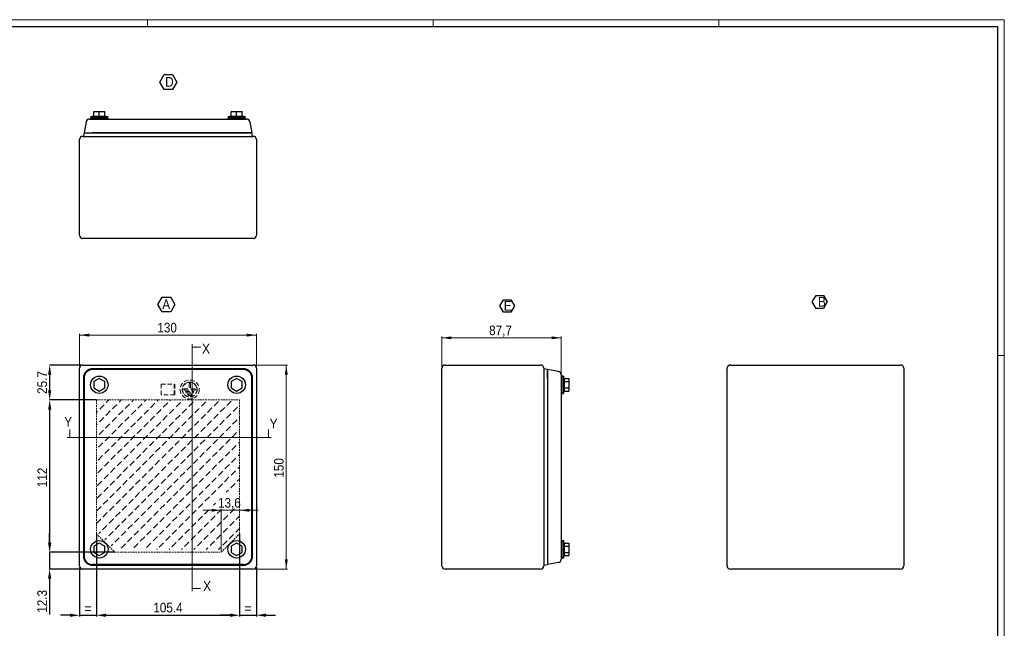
# Model space of a CAD drawing. Header units: millimetres. Extents: x 0 to 1189, y 0 to 841.
# Tile 3 of 3: x 465 to 1189, y 393 to 841. Entities that reach past the tile are written whole.
import ezdxf

# ---------------------------------------------------------------- set-up
doc = ezdxf.new("R2010")
doc.units = ezdxf.units.MM
doc.header["$PDSIZE"] = -1
doc.linetypes.add('HIDDEN', pattern=[1.905, 1.27, -0.635])
doc.layers.add('SLD-0', color=179, linetype='Continuous')
doc.layers.add('SLD-0_0', color=7, linetype='Continuous')
doc.styles.add('SLDTEXTSTYLE0', font='Gothic.ttf', dxfattribs={"width": 0.913})
doc.styles.add('SLDTEXTSTYLE4', font='Gothic.ttf', dxfattribs={"width": 0.912985})
doc.styles.get("Standard").update_dxf_attribs({"font": 'Gothic.ttf'})
doc.dimstyles.new('ISO-25', dxfattribs={"dimtxt": 2.5, "dimasz": 2.5, "dimexe": 1.25, "dimexo": 0.625, "dimtad": 1, "dimtxsty": 'STANDARD', "dimcen": 2.5, "dimadec": 0, "dimazin": 0, "dimtfac": 1, "dimtmove": 0, "dimatfit": 3, "dimfxl": 1, "dimarcsym": 0})
doc.dimstyles.new('SLDDIMSTYLE0', dxfattribs={"dimtxt": 7.055556, "dimasz": 7.055556, "dimexe": 0, "dimexo": 0.0625, "dimgap": 1.763889, "dimtad": 1, "dimdec": 1, "dimrnd": 1e-09, "dimzin": 12, "dimdsep": 46, "dimtxsty": 'SLDTEXTSTYLE0', "dimsah": 1, "dimcen": 0.09, "dimadec": 0, "dimazin": 3, "dimtfac": 1, "dimtdec": 1, "dimtmove": 0, "dimatfit": 0, "dimfxl": 1, "dimfrac": 2, "dimtolj": 1, "dimtzin": 12, "dimarcsym": 0})
doc.dimstyles.new('SLDDIMSTYLE1', dxfattribs={"dimtxt": 7.055556, "dimasz": 7.055556, "dimexe": 0, "dimexo": 0.0625, "dimgap": 1.763889, "dimtad": 1, "dimrnd": 1e-09, "dimzin": 12, "dimdsep": 46, "dimtxsty": 'SLDTEXTSTYLE0', "dimsah": 1, "dimcen": 0.09, "dimadec": 0, "dimazin": 3, "dimtfac": 1, "dimtofl": 0, "dimtmove": 0, "dimatfit": 3, "dimfxl": 1, "dimfrac": 2, "dimtolj": 1, "dimtzin": 12, "dimarcsym": 0})
doc.dimstyles.new('SLDDIMSTYLE2', dxfattribs={"dimtxt": 7.055556, "dimasz": 7.055556, "dimexe": 0, "dimexo": 0.0625, "dimgap": 1.763889, "dimtad": 1, "dimdec": 1, "dimrnd": 1e-09, "dimzin": 12, "dimdsep": 46, "dimtxsty": 'SLDTEXTSTYLE0', "dimsah": 1, "dimcen": 0.09, "dimadec": 0, "dimazin": 3, "dimtfac": 1, "dimtdec": 1, "dimtofl": 0, "dimtmove": 0, "dimatfit": 3, "dimfxl": 1, "dimfrac": 2, "dimtolj": 1, "dimtzin": 12, "dimarcsym": 0})

# ---------------------------------------------------------------- blocks, each defined once
blk = doc.blocks.new('SW_HATCH_0')
at = {"color": 0, "linetype": 'Continuous', "lineweight": 18}
for p, q in [((0, 0), (0.21, 0.21)), ((7.32, -1.75), (9.29, 0.21)), ((16.67, -1.48), (18.36, 0.21)), ((26.01, -1.2), (27.43, 0.21)), ((35.36, -0.92), (36.5, 0.21)), ((44.71, -0.65), (45.57, 0.21)), ((54.05, -0.37), (54.64, 0.21)), ((63.4, -0.1), (63.71, 0.21)), ((72.75, 0.18), (72.79, 0.21)), ((2.51, -6.56), (5.72, -3.35)), ((11.86, -6.29), (15.06, -3.08)), ((21.2, -6.01), (24.41, -2.8)), ((30.55, -5.74), (33.76, -2.53)), ((35.09, -10.27), (38.29, -7.06)), ((39.9, -5.46), (43.1, -2.25)), ((44.43, -10), (47.64, -6.79)), ((49.24, -5.19), (52.45, -1.98)), ((53.78, -9.72), (56.99, -6.51)), ((58.59, -4.91), (61.8, -1.7)), ((63.13, -9.45), (66.33, -6.24)), ((67.94, -4.64), (71.14, -1.43)), ((72.47, -9.17), (75.68, -5.96)), ((77.28, -4.36), (80.49, -1.15)), ((81.82, -8.9), (85.03, -5.69)), ((86.63, -4.08), (89.84, -0.88)), ((91.17, -8.62), (94.37, -5.41)), ((95.98, -3.81), (99.18, -0.6)), ((100.51, -8.35), (103.72, -5.14)), ((105.32, -3.53), (105.36, -3.5)), ((0, -9.07), (0.91, -8.16)), ((2.24, -15.91), (5.44, -12.7)), ((7.05, -11.1), (10.25, -7.89)), ((11.58, -15.63), (14.79, -12.43)), ((16.39, -10.82), (19.6, -7.61)), ((20.93, -15.36), (24.14, -12.15)), ((25.74, -10.55), (28.95, -7.34)), ((30.27, -15.08), (33.48, -11.88)), ((39.62, -14.81), (42.83, -11.6)), ((48.97, -14.53), (52.18, -11.32)), ((58.31, -14.26), (61.52, -11.05)), ((67.66, -13.98), (70.87, -10.77)), ((77.01, -13.71), (80.21, -10.5)), ((86.35, -13.43), (89.56, -10.22)), ((95.7, -13.16), (98.91, -9.95)), ((105.05, -12.88), (105.36, -12.57)), ((0, -18.14), (0.63, -17.51)), ((6.77, -20.44), (9.98, -17.24)), ((16.12, -20.17), (19.32, -16.96)), ((20.65, -24.7), (23.86, -21.5)), ((25.46, -19.89), (28.67, -16.69)), ((30, -24.43), (33.21, -21.22)), ((34.81, -19.62), (38.02, -16.41)), ((39.35, -24.15), (42.55, -20.95)), ((44.16, -19.34), (47.36, -16.14)), ((48.69, -23.88), (51.9, -20.67)), ((53.5, -19.07), (56.71, -15.86)), ((58.04, -23.6), (61.25, -20.4)), ((62.85, -18.79), (66.06, -15.59)), ((67.39, -23.33), (70.59, -20.12)), ((72.2, -18.52), (75.4, -15.31)), ((76.73, -23.05), (79.94, -19.85)), ((81.54, -18.24), (84.75, -15.04)), ((86.08, -22.78), (89.29, -19.57)), ((90.89, -17.97), (94.1, -14.76)), ((95.43, -22.5), (98.63, -19.3)), ((100.24, -17.69), (103.44, -14.48)), ((104.77, -22.23), (105.36, -21.64)), ((0, -27.21), (0.36, -26.86)), ((1.96, -25.25), (5.17, -22.05)), ((6.5, -29.79), (9.7, -26.58)), ((11.31, -24.98), (14.51, -21.77)), ((15.84, -29.51), (19.05, -26.31)), ((25.19, -29.24), (28.4, -26.03)), ((34.54, -28.96), (37.74, -25.76)), ((43.88, -28.69), (47.09, -25.48)), ((53.23, -28.41), (56.44, -25.21)), ((62.58, -28.14), (65.78, -24.93)), ((71.92, -27.86), (75.13, -24.66)), ((81.27, -27.59), (84.48, -24.38)), ((85.8, -32.12), (89.01, -28.92)), ((90.61, -27.31), (93.82, -24.11)), ((95.15, -31.85), (98.36, -28.64)), ((99.96, -27.04), (103.17, -23.83)), ((1.68, -34.6), (4.89, -31.39)), ((6.22, -39.14), (9.43, -35.93)), ((11.03, -34.33), (14.24, -31.12)), ((15.57, -38.86), (18.77, -35.65)), ((20.38, -34.05), (23.59, -30.84)), ((24.91, -38.59), (28.12, -35.38)), ((29.72, -33.78), (32.93, -30.57)), ((34.26, -38.31), (37.47, -35.1)), ((39.07, -33.5), (42.28, -30.29)), ((43.61, -38.04), (46.81, -34.83)), ((48.42, -33.23), (51.62, -30.02)), ((52.95, -37.76), (56.16, -34.55)), ((57.76, -32.95), (60.97, -29.74)), ((62.3, -37.49), (65.51, -34.28)), ((67.11, -32.67), (70.32, -29.47)), ((71.65, -37.21), (74.85, -34)), ((76.46, -32.4), (79.66, -29.19)), ((80.99, -36.94), (84.2, -33.73)), ((90.34, -36.66), (93.55, -33.45)), ((99.69, -36.39), (102.89, -33.18)), ((104.5, -31.57), (105.36, -30.71)), ((0, -36.29), (0.08, -36.2)), ((1.41, -43.95), (4.62, -40.74)), ((10.76, -43.67), (13.96, -40.47)), ((20.1, -43.4), (23.31, -40.19)), ((29.45, -43.12), (32.66, -39.91)), ((38.8, -42.85), (42, -39.64)), ((48.14, -42.57), (51.35, -39.36)), ((57.49, -42.3), (60.7, -39.09)), ((66.84, -42.02), (70.04, -38.81)), ((71.37, -46.56), (74.58, -43.35)), ((76.18, -41.75), (79.39, -38.54)), ((80.72, -46.28), (83.93, -43.07)), ((85.53, -41.47), (88.74, -38.26)), ((90.06, -46.01), (93.27, -42.8)), ((94.88, -41.2), (98.08, -37.99)), ((99.41, -45.73), (102.62, -42.52)), ((104.22, -40.92), (105.36, -39.79)), ((1.13, -53.29), (4.34, -50.09)), ((5.95, -48.48), (9.15, -45.28)), ((10.48, -53.02), (13.69, -49.81)), ((15.29, -48.21), (18.5, -45)), ((19.83, -52.74), (23.03, -49.54)), ((24.64, -47.93), (27.85, -44.73)), ((29.17, -52.47), (32.38, -49.26)), ((33.99, -47.66), (37.19, -44.45)), ((38.52, -52.19), (41.73, -48.99)), ((43.33, -47.38), (46.54, -44.18)), ((47.87, -51.92), (51.07, -48.71)), ((52.68, -47.11), (55.89, -43.9)), ((57.21, -51.64), (60.42, -48.44)), ((62.02, -46.83), (65.23, -43.63)), ((66.56, -51.37), (69.77, -48.16)), ((75.91, -51.09), (79.11, -47.89)), ((85.25, -50.82), (88.46, -47.61)), ((94.6, -50.54), (97.81, -47.34)), ((103.95, -50.27), (105.36, -48.86)), ((5.67, -57.83), (8.88, -54.62)), ((15.02, -57.55), (18.22, -54.35)), ((24.36, -57.28), (27.57, -54.07)), ((33.71, -57), (36.92, -53.8)), ((43.06, -56.73), (46.26, -53.52)), ((52.4, -56.45), (55.61, -53.25)), ((56.94, -60.99), (60.15, -57.78)), ((61.75, -56.18), (64.96, -52.97)), ((66.29, -60.71), (69.49, -57.51)), ((71.1, -55.9), (74.3, -52.7)), ((75.63, -60.44), (78.84, -57.23)), ((80.44, -55.63), (83.65, -52.42)), ((84.98, -60.16), (88.19, -56.96)), ((89.79, -55.35), (93, -52.15)), ((94.33, -59.89), (97.53, -56.68)), ((99.14, -55.08), (102.34, -51.87)), ((0.86, -62.64), (4.07, -59.43)), ((5.4, -67.18), (8.6, -63.97)), ((10.21, -62.37), (13.41, -59.16)), ((14.74, -66.9), (17.95, -63.69)), ((19.55, -62.09), (22.76, -58.88)), ((24.09, -66.63), (27.3, -63.42)), ((28.9, -61.82), (32.11, -58.61)), ((33.43, -66.35), (36.64, -63.14)), ((38.25, -61.54), (41.45, -58.33)), ((42.78, -66.08), (45.99, -62.87)), ((47.59, -61.26), (50.8, -58.06)), ((52.13, -65.8), (55.34, -62.59)), ((61.47, -65.53), (64.68, -62.32)), ((70.82, -65.25), (74.03, -62.04)), ((80.17, -64.98), (83.37, -61.77)), ((89.51, -64.7), (92.72, -61.49)), ((98.86, -64.42), (102.07, -61.22)), ((103.67, -59.61), (105.36, -57.93)), ((0.58, -71.99), (3.79, -68.78)), ((9.93, -71.71), (13.14, -68.5)), ((19.28, -71.44), (22.48, -68.23)), ((28.62, -71.16), (31.83, -67.95)), ((37.97, -70.89), (41.18, -67.68)), ((42.51, -75.42), (45.71, -72.22)), ((47.32, -70.61), (50.52, -67.4)), ((51.85, -75.15), (55.06, -71.94)), ((56.66, -70.34), (59.87, -67.13)), ((61.2, -74.87), (64.41, -71.66)), ((66.01, -70.06), (69.22, -66.85)), ((70.55, -74.6), (73.75, -71.39)), ((75.36, -69.79), (78.56, -66.58)), ((79.89, -74.32), (83.1, -71.11)), ((84.7, -69.51), (87.91, -66.3)), ((95.58, -67.7), (97.26, -66.03)), ((104.66, -67.7), (105.36, -67)), ((0.31, -81.33), (3.52, -78.13)), ((5.12, -76.52), (8.33, -73.32)), ((9.66, -81.06), (12.86, -77.85)), ((14.47, -76.25), (17.67, -73.04)), ((19, -80.78), (22.21, -77.58)), ((23.81, -75.97), (27.02, -72.77)), ((28.35, -80.51), (31.56, -77.3)), ((33.16, -75.7), (36.37, -72.49)), ((37.7, -80.23), (40.9, -77.03)), ((47.04, -79.96), (50.25, -76.75)), ((56.39, -79.68), (59.6, -76.48)), ((65.74, -79.41), (68.94, -76.2)), ((75.08, -79.13), (78.29, -75.93)), ((86.22, -77.07), (87.64, -75.65)), ((89.24, -74.05), (89.43, -73.85)), ((4.84, -85.87), (8.05, -82.66)), ((14.19, -85.59), (17.4, -82.39)), ((23.54, -85.32), (26.75, -82.11)), ((28.07, -89.85), (31.28, -86.65)), ((32.88, -85.04), (36.09, -81.84)), ((37.42, -89.58), (40.63, -86.37)), ((42.23, -84.77), (45.44, -81.56)), ((46.77, -89.3), (49.97, -86.1)), ((51.58, -84.49), (54.78, -81.29)), ((56.11, -89.03), (59.32, -85.82)), ((60.92, -84.22), (64.13, -81.01)), ((65.46, -88.75), (68.67, -85.55)), ((70.27, -83.94), (73.48, -80.74)), ((74.81, -88.48), (78.01, -85.27)), ((79.62, -83.67), (82.82, -80.46)), ((84.15, -88.2), (87.36, -85)), ((88.96, -83.39), (91.62, -80.74)), ((93.5, -87.93), (96.71, -84.72)), ((98.31, -83.12), (101.52, -79.91)), ((102.85, -87.65), (105.36, -85.14)), ((0.03, -90.68), (3.24, -87.47)), ((4.57, -95.22), (7.78, -92.01)), ((9.38, -90.41), (12.59, -87.2)), ((13.92, -94.94), (17.12, -91.73)), ((18.73, -90.13), (21.93, -86.92)), ((23.26, -94.67), (26.47, -91.46)), ((32.61, -94.39), (35.82, -91.18)), ((41.96, -94.12), (45.16, -90.91)), ((51.3, -93.84), (54.51, -90.63)), ((60.65, -93.57), (63.86, -90.36)), ((70, -93.29), (73.2, -90.08)), ((79.34, -93.01), (82.55, -89.81)), ((88.69, -92.74), (91.9, -89.53)), ((93.22, -97.28), (96.43, -94.07)), ((98.04, -92.46), (101.24, -89.26)), ((1.8, -97.99), (2.97, -96.82)), ((6.34, -102.52), (7.5, -101.36)), ((9.11, -99.75), (12.31, -96.54)), ((13.64, -104.29), (16.85, -101.08)), ((18.45, -99.48), (21.66, -96.27)), ((22.99, -104.01), (26.19, -100.81)), ((27.8, -99.2), (31.01, -95.99)), ((32.33, -103.74), (35.54, -100.53)), ((37.15, -98.93), (40.35, -95.72)), ((41.68, -103.46), (44.89, -100.25)), ((46.49, -98.65), (49.7, -95.44)), ((51.03, -103.19), (54.23, -99.98)), ((55.84, -98.38), (59.05, -95.17)), ((60.37, -102.91), (63.58, -99.7)), ((65.18, -98.1), (68.39, -94.89)), ((69.72, -102.64), (72.93, -99.43)), ((74.53, -97.83), (77.74, -94.62)), ((79.07, -102.36), (82.27, -99.15)), ((83.88, -97.55), (87.09, -94.34)), ((88.41, -102.09), (91.62, -98.88)), ((97.76, -101.81), (100.97, -98.6)), ((102.57, -97), (105.36, -94.21)), ((10.87, -107.06), (12.04, -105.89)), ((18.18, -108.82), (21.38, -105.62)), ((27.52, -108.55), (30.73, -105.34)), ((36.87, -108.27), (40.08, -105.07)), ((46.22, -108), (49.42, -104.79)), ((55.56, -107.72), (58.77, -104.52)), ((64.91, -107.45), (68.12, -104.24)), ((74.26, -107.17), (77.46, -103.97)), ((80.71, -109.79), (82, -108.5)), ((83.6, -106.9), (86.81, -103.69)), ((89.79, -109.79), (91.35, -108.23)), ((92.95, -106.62), (96.16, -103.41)), ((44.43, -109.79), (44.61, -109.6)), ((53.5, -109.79), (53.96, -109.33)), ((62.57, -109.79), (63.31, -109.05)), ((71.64, -109.79), (72.65, -108.78))]:
    blk.add_line(p, q, dxfattribs=at)
blk = doc.blocks.new('_D')
at = {"color": 7, "linetype": 'Continuous', "lineweight": 0}
for p, q in [((613.1, 480.19), (599.53, 480.19)), ((613.1, 450.3), (613.1, 481.19)), ((613.1, 480.19), (626.7, 480.19)), ((626.7, 480.19), (640.27, 480.19))]:
    blk.add_line(p, q, dxfattribs=at)
at = {"color": 7, "linetype": 'Continuous', "lineweight": 18}
for points in [[(613.1, 480.19), (606.05, 481.27), (606.05, 479.1)], [(626.7, 480.19), (633.76, 479.1), (633.76, 481.27)]]:
    blk.add_solid(points, dxfattribs=at)
at = {"color": 7, "linetype": 'Continuous', "lineweight": 18, "insert": (610.78, 489.2), "char_height": 7.056, "attachment_point": 1, "style": 'SLDTEXTSTYLE0'}
blk.add_mtext('13,6', dxfattribs=at)
blk = doc.blocks.new('_D_1')
at = {"color": 0, "linetype": 'Continuous', "lineweight": -2}
for p, q in [((521.28, 561.3), (487.05, 561.3)), ((487.05, 456.36), (487.05, 554.25)), ((534.88, 449.3), (487.05, 449.3))]:
    blk.add_line(p, q, dxfattribs=at)
at = {"color": 0}
for points in [[(488.23, 554.25), (485.88, 554.25), (487.05, 561.3)], [(485.88, 456.36), (488.23, 456.36), (487.05, 449.3)]]:
    blk.add_solid(points, dxfattribs=at)
at = {"layer": 'Defpoints', "color": 0}
for p in [(487.05, 561.3), (521.34, 561.3), (534.94, 449.3)]:
    blk.add_point(p, dxfattribs=at)
at = {"color": 0, "lineweight": 18, "insert": (478.06, 504.3), "char_height": 7.056, "attachment_point": 2, "rotation": 90, "style": 'SLDTEXTSTYLE0'}
blk.add_mtext('\\A1;112', dxfattribs=at)
blk = doc.blocks.new('_D_2')
at = {"layer": 'Defpoints', "color": 0}
for p in [(521.34, 462.9), (626.7, 462.9), (626.7, 402.98)]:
    blk.add_point(p, dxfattribs=at)
at = {"layer": 'SLD-0', "color": 0, "lineweight": -2}
for p, q in [((521.34, 462.84), (521.34, 402.98)), ((626.7, 462.84), (626.7, 402.98)), ((528.4, 402.98), (619.65, 402.98))]:
    blk.add_line(p, q, dxfattribs=at)
at = {"layer": 'SLD-0', "color": 0}
for points in [[(528.4, 404.16), (528.4, 401.81), (521.34, 402.98)], [(619.65, 404.16), (619.65, 401.81), (626.7, 402.98)]]:
    blk.add_solid(points, dxfattribs=at)
at = {"layer": 'SLD-0', "color": 0, "insert": (574.02, 412.16), "char_height": 7.056, "attachment_point": 2, "style": 'SLDTEXTSTYLE0'}
blk.add_mtext('\\A1;105.4', dxfattribs=at)
blk = doc.blocks.new('_D_3')
at = {"color": 7, "linetype": 'Continuous', "lineweight": 0}
for p, q in [((509.02, 585.58), (509.02, 609.98)), ((509.02, 608.98), (639.02, 608.98)), ((639.02, 585.58), (639.02, 609.98))]:
    blk.add_line(p, q, dxfattribs=at)
at = {"color": 7, "linetype": 'Continuous', "lineweight": 18}
for points in [[(509.02, 608.98), (516.08, 607.9), (516.08, 610.07)], [(639.02, 608.98), (631.97, 610.07), (631.97, 607.9)]]:
    blk.add_solid(points, dxfattribs=at)
at = {"color": 7, "linetype": 'Continuous', "lineweight": 18, "insert": (566.2, 618), "char_height": 7.056, "attachment_point": 1, "style": 'SLDTEXTSTYLE0'}
blk.add_mtext('130', dxfattribs=at)
blk = doc.blocks.new('_D_4')
at = {"color": 7, "linetype": 'Continuous', "lineweight": 0}
for p, q in [((637.62, 586.98), (662.02, 586.98)), ((661.02, 586.98), (661.02, 436.98)), ((637.62, 436.98), (662.02, 436.98))]:
    blk.add_line(p, q, dxfattribs=at)
at = {"color": 7, "linetype": 'Continuous', "lineweight": 18}
for points in [[(661.02, 586.98), (659.94, 579.93), (662.11, 579.93)], [(661.02, 436.98), (662.11, 444.04), (659.94, 444.04)]]:
    blk.add_solid(points, dxfattribs=at)
at = {"color": 7, "linetype": 'Continuous', "lineweight": 18, "insert": (652.01, 504.16), "char_height": 7.056, "attachment_point": 1, "rotation": 90, "style": 'SLDTEXTSTYLE0'}
blk.add_mtext('150', dxfattribs=at)
blk = doc.blocks.new('SW_NOTE_0_8')
at = {"layer": 'SLD-0_0', "color": 0}
for p, q in [((-2.79, 5.42), (0.33, 10.84)), ((0.33, 10.84), (6.59, 10.84)), ((6.59, 10.84), (9.72, 5.42)), ((0.33, 0), (-2.79, 5.42)), ((6.59, 0), (0.33, 0)), ((9.72, 5.42), (6.59, 0))]:
    blk.add_line(p, q, dxfattribs=at)
at = {"layer": 'SLD-0_0', "color": 0, "insert": (3.24, 9.13), "char_height": 7.14, "attachment_point": 2, "style": 'SLDTEXTSTYLE4'}
blk.add_mtext('A', dxfattribs=at)
blk = doc.blocks.new('_D_5')
at = {"color": 7, "linetype": 'Continuous', "lineweight": 0}
for p, q in [((775.44, 585.58), (775.44, 607.98)), ((775.44, 606.98), (863.14, 606.98)), ((863.14, 577.02), (863.14, 607.98))]:
    blk.add_line(p, q, dxfattribs=at)
at = {"color": 7, "linetype": 'Continuous', "lineweight": 18}
for points in [[(775.44, 606.98), (782.49, 605.9), (782.49, 608.07)], [(863.14, 606.98), (856.08, 608.07), (856.08, 605.9)]]:
    blk.add_solid(points, dxfattribs=at)
at = {"color": 7, "linetype": 'Continuous', "lineweight": 18, "insert": (810.17, 616), "char_height": 7.056, "attachment_point": 1, "style": 'SLDTEXTSTYLE0'}
blk.add_mtext('87,7', dxfattribs=at)
blk = doc.blocks.new('SW_NOTE_0_10')
at = {"layer": 'SLD-0_0', "color": 0}
for p, q in [((-2.83, 5.37), (-0.18, 9.97)), ((-0.18, 9.97), (5.13, 9.97)), ((5.13, 9.97), (7.78, 5.37)), ((-0.18, 0.78), (-2.83, 5.37)), ((5.13, 0.78), (-0.18, 0.78)), ((7.78, 5.37), (5.13, 0.78))]:
    blk.add_line(p, q, dxfattribs=at)
at = {"layer": 'SLD-0_0', "color": 0, "insert": (0, 9.13), "char_height": 7.14, "attachment_point": 1, "style": 'SLDTEXTSTYLE0'}
blk.add_mtext('E', dxfattribs=at)
blk = doc.blocks.new('SW_NOTE_0_11')
at = {"layer": 'SLD-0_0', "color": 0}
for p, q in [((-2.78, 5.4), (-0.04, 10.14)), ((-0.04, 10.14), (5.44, 10.14)), ((5.44, 10.14), (8.18, 5.4)), ((-0.04, 0.65), (-2.78, 5.4)), ((5.44, 0.65), (-0.04, 0.65)), ((8.18, 5.4), (5.44, 0.65))]:
    blk.add_line(p, q, dxfattribs=at)
at = {"layer": 'SLD-0_0', "color": 0, "insert": (1.41, 9.05), "char_height": 7.14, "attachment_point": 1, "style": 'SLDTEXTSTYLE0'}
blk.add_mtext('B', dxfattribs=at)
blk = doc.blocks.new('SW_NOTE_0_12')
at = {"layer": 'SLD-0_0', "color": 0}
for p, q in [((-2.8, 5.36), (0.34, 10.81)), ((0.34, 10.81), (6.63, 10.81)), ((6.63, 10.81), (9.77, 5.36)), ((0.34, -0.08), (-2.8, 5.36)), ((9.77, 5.36), (6.63, -0.08)), ((6.63, -0.08), (0.34, -0.08))]:
    blk.add_line(p, q, dxfattribs=at)
at = {"layer": 'SLD-0_0', "color": 0, "insert": (1.13, 9.05), "char_height": 7.14, "attachment_point": 1, "style": 'SLDTEXTSTYLE0'}
blk.add_mtext('D', dxfattribs=at)
blk = doc.blocks.new('*D37')
at = {"color": 0, "lineweight": -2}
for p, q in [((511.36, 586.98), (487.01, 586.98)), ((487.01, 579.93), (487.01, 568.36)), ((521.28, 561.3), (487.01, 561.3))]:
    blk.add_line(p, q, dxfattribs=at)
at = {"color": 0}
for points in [[(488.18, 579.93), (485.83, 579.93), (487.01, 586.98)], [(485.83, 568.36), (488.18, 568.36), (487.01, 561.3)]]:
    blk.add_solid(points, dxfattribs=at)
at = {"layer": 'Defpoints', "color": 0}
for p in [(511.42, 586.98), (487.01, 561.3), (521.34, 561.3)]:
    blk.add_point(p, dxfattribs=at)
at = {"color": 0, "insert": (481.54, 574.14), "char_height": 7.056, "attachment_point": 5, "rotation": 90, "style": 'SLDTEXTSTYLE0'}
blk.add_mtext('\\A1;25.7', dxfattribs=at)
blk = doc.blocks.new('*D38')
at = {"color": 0, "lineweight": -2}
for p, q in [((486.97, 456.36), (486.97, 463.42)), ((534.88, 449.3), (486.97, 449.3)), ((486.97, 449.3), (486.97, 436.98)), ((511.36, 436.98), (486.97, 436.98)), ((486.97, 429.93), (486.97, 403.57))]:
    blk.add_line(p, q, dxfattribs=at)
at = {"color": 0}
for points in [[(485.79, 456.36), (488.14, 456.36), (486.97, 449.3)], [(485.79, 429.93), (488.14, 429.93), (486.97, 436.98)]]:
    blk.add_solid(points, dxfattribs=at)
at = {"layer": 'Defpoints', "color": 0}
for p in [(534.94, 449.3), (486.97, 436.98), (511.42, 436.98)]:
    blk.add_point(p, dxfattribs=at)
at = {"color": 0, "insert": (481.5, 413.22), "char_height": 7.056, "attachment_point": 5, "rotation": 90, "style": 'SLDTEXTSTYLE0'}
blk.add_mtext('\\A1;12.3', dxfattribs=at)
blk = doc.blocks.new('*D39')
at = {"color": 0, "lineweight": -2}
for p, q in [((521.34, 461.9), (521.34, 401.98)), ((509.02, 438.38), (509.02, 401.98)), ((501.97, 402.98), (494.91, 402.98)), ((509.02, 402.98), (521.34, 402.98)), ((528.4, 402.98), (535.46, 402.98))]:
    blk.add_line(p, q, dxfattribs=at)
at = {"color": 0}
for points in [[(501.97, 404.16), (501.97, 401.81), (509.02, 402.98)], [(528.4, 404.16), (528.4, 401.81), (521.34, 402.98)]]:
    blk.add_solid(points, dxfattribs=at)
at = {"layer": 'Defpoints', "color": 0}
for p in [(521.34, 462.9), (509.02, 439.38), (521.34, 402.98)]:
    blk.add_point(p, dxfattribs=at)
at = {"color": 0, "insert": (515.18, 408.03), "char_height": 7.06, "attachment_point": 5}
blk.add_mtext('=', dxfattribs=at)
blk = doc.blocks.new('*D40')
at = {"color": 0, "lineweight": -2}
for p, q in [((626.7, 461.9), (626.7, 402.01)), ((639.02, 438.38), (639.02, 402.01)), ((619.65, 403.01), (612.59, 403.01)), ((626.7, 403.01), (639.02, 403.01)), ((646.08, 403.01), (653.13, 403.01))]:
    blk.add_line(p, q, dxfattribs=at)
at = {"color": 0}
for points in [[(619.65, 404.18), (619.65, 401.83), (626.7, 403.01)], [(646.08, 404.18), (646.08, 401.83), (639.02, 403.01)]]:
    blk.add_solid(points, dxfattribs=at)
at = {"layer": 'Defpoints', "color": 0}
for p in [(626.7, 462.9), (639.02, 439.38), (639.02, 403.01)]:
    blk.add_point(p, dxfattribs=at)
at = {"color": 0, "insert": (632.86, 408.06), "char_height": 7.06, "attachment_point": 5}
blk.add_mtext('=', dxfattribs=at)

msp = doc.modelspace()

# ---------------------------------------------------------------- linework, layer by layer
at = {"color": 7, "linetype": 'Continuous', "lineweight": 18}
for p, q in [((1189.003, 840.919), (0.003, 840.919)), ((559.003, 835.919), (559.003, 840.919)), ((769.003, 835.919), (769.003, 840.919)), ((979.003, 835.919), (979.003, 840.919)), ((1189.003, -0.081), (1189.003, 840.919)), ((591.903, 602.244), (591.903, 420.746)), ((598.061, 600.244), (591.903, 600.244)), ((1184.003, 593.919), (1189.003, 593.919)), ((501.851, 539.664), (501.851, 533.664)), ((647.894, 539.664), (647.894, 533.664)), ((649.894, 533.664), (499.851, 533.664)), ((597.903, 422.746), (591.903, 422.746))]:
    msp.add_line(p, q, dxfattribs=at)
at = {"color": 7, "linetype": 'Continuous', "lineweight": 25}
for p, q in [((5.003, 835.919), (1184.003, 835.919)), ((1184.003, 835.919), (1184.003, 4.919)), ((519.523, 770.024), (517.123, 769.426)), ((517.123, 769.426), (529.923, 769.426)), ((517.123, 768.426), (517.123, 767.826)), ((517.123, 768.426), (529.923, 768.426)), ((517.173, 769.426), (517.173, 768.426)), ((519.523, 773.426), (523.523, 773.426)), ((519.523, 769.87), (519.523, 773.426)), ((519.981, 767.826), (628.064, 767.826)), ((523.523, 773.426), (527.523, 773.426)), ((523.523, 769.87), (523.523, 773.426)), ((527.523, 769.87), (527.523, 773.426)), ((529.923, 769.426), (527.523, 770.024)), ((529.873, 768.426), (529.873, 769.426)), ((529.923, 767.826), (529.923, 768.426)), ((620.523, 770.024), (618.123, 769.426)), ((618.123, 769.426), (630.923, 769.426)), ((618.123, 768.426), (618.123, 767.826)), ((618.123, 768.426), (630.923, 768.426)), ((618.173, 769.426), (618.173, 768.426)), ((620.523, 773.426), (624.523, 773.426)), ((620.523, 769.87), (620.523, 773.426)), ((624.523, 773.426), (628.523, 773.426)), ((624.523, 769.87), (624.523, 773.426)), ((628.523, 769.87), (628.523, 773.426)), ((630.923, 769.426), (628.523, 770.024)), ((630.873, 768.426), (630.873, 769.426)), ((630.923, 767.826), (630.923, 768.426)), ((513.761, 765.843), (512.348, 757.826)), ((634.284, 765.843), (635.698, 757.826)), ((511.423, 755.126), (636.623, 755.126)), ((512.348, 757.826), (511.795, 755.126)), ((512.348, 757.826), (518.605, 757.826)), ((512.348, 757.826), (518.568, 757.826)), ((629.478, 757.826), (518.568, 757.826)), ((518.605, 757.826), (629.441, 757.826)), ((629.441, 757.826), (635.698, 757.826)), ((635.698, 757.826), (629.478, 757.826)), ((636.251, 755.126), (635.698, 757.826)), ((509.023, 682.526), (509.023, 752.726)), ((639.023, 752.726), (639.023, 682.526)), ((636.623, 680.126), (511.423, 680.126)), ((511.423, 586.983), (636.623, 586.983)), ((777.839, 586.983), (848.039, 586.983)), ((987.54, 586.983), (1112.74, 586.983)), ((509.023, 439.383), (509.023, 584.583)), ((629.478, 583.658), (518.568, 583.658)), ((629.441, 584.211), (518.605, 584.211)), ((629.441, 583.658), (518.605, 583.658)), ((639.023, 584.583), (639.023, 439.383)), ((775.439, 439.383), (775.439, 584.583)), ((850.439, 584.583), (850.439, 439.383)), ((853.139, 583.658), (850.439, 584.211)), ((853.139, 583.658), (853.139, 577.401)), ((861.156, 582.245), (853.139, 583.658)), ((853.139, 577.438), (853.139, 583.658)), ((985.14, 439.383), (985.14, 584.583)), ((1115.14, 584.583), (1115.14, 439.383)), ((511.795, 577.401), (511.795, 446.565)), ((512.348, 577.438), (512.348, 446.528)), ((512.348, 577.401), (512.348, 446.565)), ((523.523, 577.102), (519.523, 574.793)), ((519.523, 574.793), (519.523, 570.174)), ((527.523, 574.793), (523.523, 577.102)), ((527.523, 570.174), (527.523, 574.793)), ((624.523, 577.102), (620.523, 574.793)), ((620.523, 574.793), (620.523, 570.174)), ((628.523, 574.793), (624.523, 577.102)), ((628.523, 570.174), (628.523, 574.793)), ((635.698, 577.438), (635.698, 446.528)), ((635.698, 446.565), (635.698, 577.401)), ((636.251, 446.565), (636.251, 577.401)), ((853.139, 577.438), (853.139, 446.528)), ((853.139, 577.401), (853.139, 446.565)), ((863.739, 578.883), (863.139, 578.883)), ((863.139, 576.025), (863.139, 447.942)), ((863.739, 578.883), (863.739, 572.483)), ((864.739, 578.833), (863.739, 578.833)), ((863.739, 572.483), (863.739, 566.083)), ((865.183, 577.102), (864.739, 578.883)), ((864.739, 578.883), (864.739, 572.483)), ((864.739, 572.483), (864.739, 566.083)), ((865.183, 577.102), (868.739, 577.102)), ((865.183, 574.793), (868.739, 574.793)), ((868.739, 577.102), (868.739, 574.793)), ((868.739, 574.793), (868.739, 570.174)), ((519.523, 570.174), (523.523, 567.864)), ((523.523, 567.864), (527.523, 570.174)), ((620.523, 570.174), (624.523, 567.864)), ((624.523, 567.864), (628.523, 570.174)), ((863.139, 566.083), (863.739, 566.083)), ((863.739, 566.133), (864.739, 566.133)), ((864.739, 566.083), (865.183, 567.864)), ((865.183, 570.174), (868.739, 570.174)), ((865.183, 567.864), (868.739, 567.864)), ((868.739, 570.174), (868.739, 567.864)), ((863.739, 457.883), (863.139, 457.883)), ((863.739, 457.883), (863.739, 451.483)), ((864.739, 457.833), (863.739, 457.833)), ((865.183, 456.102), (864.739, 457.883)), ((864.739, 457.883), (864.739, 451.483)), ((523.523, 456.102), (519.523, 453.793)), ((519.523, 453.793), (519.523, 449.174)), ((519.523, 449.174), (523.523, 446.864)), ((527.523, 453.793), (523.523, 456.102)), ((523.523, 446.864), (527.523, 449.174)), ((527.523, 449.174), (527.523, 453.793)), ((624.523, 456.102), (620.523, 453.793)), ((620.523, 453.793), (620.523, 449.174)), ((620.523, 449.174), (624.523, 446.864)), ((628.523, 453.793), (624.523, 456.102)), ((624.523, 446.864), (628.523, 449.174)), ((628.523, 449.174), (628.523, 453.793)), ((863.739, 451.483), (863.739, 445.083)), ((864.739, 451.483), (864.739, 445.083)), ((865.183, 456.102), (868.739, 456.102)), ((865.183, 453.793), (868.739, 453.793)), ((865.183, 449.174), (868.739, 449.174)), ((868.739, 456.102), (868.739, 453.793)), ((868.739, 453.793), (868.739, 449.174)), ((868.739, 449.174), (868.739, 446.864)), ((853.139, 446.565), (853.139, 440.308)), ((853.139, 446.528), (853.139, 440.308)), ((861.156, 441.722), (853.139, 440.308)), ((863.139, 445.083), (863.739, 445.083)), ((863.739, 445.133), (864.739, 445.133)), ((864.739, 445.083), (865.183, 446.864)), ((865.183, 446.864), (868.739, 446.864)), ((636.623, 436.983), (511.423, 436.983)), ((629.478, 440.308), (518.568, 440.308)), ((518.605, 440.308), (629.441, 440.308)), ((518.605, 439.755), (629.441, 439.755)), ((848.039, 436.983), (777.839, 436.983)), ((850.439, 439.755), (853.139, 440.308)), ((1112.74, 436.983), (987.54, 436.983))]:
    msp.add_line(p, q, dxfattribs=at)
at = {"color": 7, "linetype": 'HIDDEN', "lineweight": 18}
for p, q in [((521.345, 561.305), (521.345, 462.905)), ((521.345, 561.305), (626.701, 561.305)), ((626.701, 462.905), (626.701, 561.305)), ((521.345, 462.905), (534.945, 449.305)), ((613.101, 449.305), (626.701, 462.905)), ((534.945, 449.305), (613.101, 449.305))]:
    msp.add_line(p, q, dxfattribs=at)
at = {"color": 7, "linetype": 'Continuous', "lineweight": 25}
for centre in [(523.523, 572.483), (624.523, 572.483), (523.523, 451.483), (624.523, 451.483)]:
    msp.add_circle(centre, 6.4, dxfattribs=at)
for centre, radius, start, end in [((516.125, 765.426), 2.4, 90, 170), ((631.921, 765.426), 2.4, 10, 90), ((511.423, 752.726), 2.4, 90, 180), ((636.623, 752.726), 2.4, 0, 90), ((511.423, 682.526), 2.4, 180, 270), ((636.623, 682.526), 2.4, 270, 0), ((511.423, 584.583), 2.4, 90, 180), ((636.623, 584.583), 2.4, 0, 90), ((777.839, 584.583), 2.4, 90, 180), ((848.039, 584.583), 2.4, 0, 90), ((987.54, 584.583), 2.4, 90, 180), ((1112.74, 584.583), 2.4, 0, 90), ((518.605, 577.401), 6.81, 90, 180), ((518.605, 577.401), 6.257, 90, 180), ((518.568, 577.438), 6.22, 90, 180), ((629.441, 577.401), 6.81, 360, 90), ((629.441, 577.401), 6.257, 360, 90), ((629.478, 577.438), 6.22, 0, 90), ((860.739, 579.881), 2.4, 0, 80), ((518.605, 446.565), 6.81, 180, 270), ((518.605, 446.565), 6.257, 180, 270), ((518.568, 446.528), 6.22, 180, 270), ((629.441, 446.565), 6.257, 270, 360), ((629.441, 446.565), 6.81, 270, 360), ((629.478, 446.528), 6.22, 270, 0), ((860.739, 444.085), 2.4, 280, 0), ((511.423, 439.383), 2.4, 180, 270), ((636.623, 439.383), 2.4, 270, 0), ((777.839, 439.383), 2.4, 180, 270), ((848.039, 439.383), 2.4, 270, 0), ((987.54, 439.383), 2.4, 180, 270), ((1112.74, 439.383), 2.4, 270, 0)]:
    msp.add_arc(centre, radius, start, end, dxfattribs=at)
for points, knots in [([(516.125, 767.826), (516.125, 767.826), (516.15, 767.826), (516.251, 767.826), (516.326, 767.826), (516.519, 767.826), (516.64, 767.826), (516.922, 767.826), (517.082, 767.826), (517.437, 767.826), (517.635, 767.826), (518.054, 767.826), (518.275, 767.826), (518.74, 767.826), (518.985, 767.826), (519.477, 767.826), (519.727, 767.826), (519.981, 767.826)], [0, 0, 0, 0, 0.125, 0.125, 0.25, 0.25, 0.375, 0.375, 0.5, 0.5, 0.625, 0.625, 0.75, 0.75, 0.875, 0.875, 1, 1, 1, 1]), ([(628.064, 767.826), (628.319, 767.826), (628.569, 767.826), (629.061, 767.826), (629.305, 767.826), (629.771, 767.826), (629.992, 767.826), (630.41, 767.826), (630.608, 767.826), (630.964, 767.826), (631.123, 767.826), (631.406, 767.826), (631.526, 767.826), (631.72, 767.826), (631.795, 767.826), (631.895, 767.826), (631.921, 767.826), (631.921, 767.826)], [0, 0, 0, 0, 0.125, 0.125, 0.25, 0.25, 0.375, 0.375, 0.5, 0.5, 0.625, 0.625, 0.75, 0.75, 0.875, 0.875, 1, 1, 1, 1]), ([(863.139, 579.881), (863.139, 579.881), (863.139, 579.856), (863.139, 579.757), (863.139, 579.682), (863.139, 579.487), (863.139, 579.369), (863.139, 579.088), (863.139, 578.926), (863.139, 578.571), (863.139, 578.377), (863.139, 577.957), (863.139, 577.733), (863.139, 577.27), (863.139, 577.028), (863.139, 576.531), (863.139, 576.279), (863.139, 576.025)], [0, 0, 0, 0, 0.125, 0.125, 0.25, 0.25, 0.375, 0.375, 0.5, 0.5, 0.625, 0.625, 0.75, 0.75, 0.875, 0.875, 1, 1, 1, 1]), ([(865.183, 574.793), (865.278, 574.032), (865.337, 573.268), (865.338, 571.726), (865.279, 570.945), (865.183, 570.174)], [0, 0, 0, 0, 0.5, 0.5, 1, 1, 1, 1]), ([(865.183, 453.793), (865.278, 453.032), (865.337, 452.268), (865.338, 450.726), (865.279, 449.945), (865.183, 449.174)], [0, 0, 0, 0, 0.5, 0.5, 1, 1, 1, 1]), ([(863.139, 447.942), (863.139, 447.687), (863.139, 447.436), (863.139, 446.938), (863.139, 446.696), (863.139, 446.234), (863.139, 446.01), (863.139, 445.589), (863.139, 445.396), (863.139, 445.041), (863.139, 444.878), (863.139, 444.598), (863.139, 444.479), (863.139, 444.284), (863.139, 444.21), (863.139, 444.111), (863.139, 444.085), (863.139, 444.085)], [0, 0, 0, 0, 0.125, 0.125, 0.25, 0.25, 0.375, 0.375, 0.5, 0.5, 0.625, 0.625, 0.75, 0.75, 0.875, 0.875, 1, 1, 1, 1])]:
    msp.add_open_spline(points, degree=3, knots=knots, dxfattribs=at)
for points in [[(519.523, 769.87), (520.189, 769.966), (521.523, 770.083), (522.856, 769.966), (523.523, 769.87)], [(523.523, 769.87), (524.189, 769.966), (525.523, 770.083), (526.856, 769.966), (527.523, 769.87)], [(620.523, 769.87), (621.189, 769.966), (622.523, 770.083), (623.856, 769.966), (624.523, 769.87)], [(624.523, 769.87), (625.189, 769.966), (626.523, 770.083), (627.856, 769.966), (628.523, 769.87)], [(865.183, 577.102), (865.279, 576.717), (865.396, 575.947), (865.279, 575.177), (865.183, 574.793)], [(865.183, 570.174), (865.279, 569.789), (865.396, 569.019), (865.279, 568.249), (865.183, 567.864)], [(865.183, 456.102), (865.279, 455.717), (865.396, 454.947), (865.279, 454.177), (865.183, 453.793)], [(865.183, 449.174), (865.279, 448.789), (865.396, 448.019), (865.279, 447.249), (865.183, 446.864)]]:
    msp.add_open_spline(points, degree=3, dxfattribs=at)
at = {"color": 7, "linetype": 'Continuous', "lineweight": 18}
for points in [[(591.903, 600.244), (594.903, 599.744), (594.903, 600.744)], [(501.851, 533.664), (502.351, 536.664), (501.351, 536.664)], [(647.894, 533.664), (648.394, 536.664), (647.394, 536.664)], [(591.903, 422.746), (594.903, 422.246), (594.903, 423.246)]]:
    msp.add_solid(points, dxfattribs=at)
at = {"layer": 'SLD-0', "color": 7, "linetype": 'HIDDEN', "lineweight": 18, "ltscale": 2.5}
for p, q in [((569.023, 572.983), (579.023, 572.983)), ((569.023, 564.983), (569.023, 572.983)), ((578.523, 564.983), (578.523, 572.983)), ((579.023, 572.133), (578.523, 572.133)), ((579.023, 572.983), (579.023, 564.983)), ((589.523, 573.483), (590.523, 573.483)), ((589.523, 573.483), (589.523, 569.483)), ((590.523, 573.483), (590.523, 569.483)), ((579.023, 564.983), (569.023, 564.983)), ((579.023, 565.833), (578.523, 565.833)), ((585.523, 569.483), (589.523, 569.483)), ((586.223, 568.483), (585.523, 569.483)), ((586.223, 568.483), (593.823, 568.483)), ((586.923, 567.483), (593.123, 567.483)), ((587.623, 566.483), (586.923, 567.483)), ((587.623, 566.483), (592.423, 566.483)), ((588.323, 565.483), (591.723, 565.483)), ((589.023, 564.483), (588.323, 565.483)), ((590.523, 569.483), (594.523, 569.483)), ((591.723, 565.483), (591.023, 564.483)), ((593.123, 567.483), (592.423, 566.483)), ((594.523, 569.483), (593.823, 568.483)), ((591.023, 564.483), (589.023, 564.483))]:
    msp.add_line(p, q, dxfattribs=at)
for radius in [7, 5.5, 5.25]:
    msp.add_circle((590.023, 568.983), radius, dxfattribs=at)

# ---------------------------------------------------------------- block references
at = {"color": 7, "linetype": 'Continuous', "lineweight": 18}
msp.add_blockref('SW_HATCH_0', (521.345, 561.091), dxfattribs=at)
at = {"layer": 'SLD-0_0'}
for name, p in [('SW_NOTE_0_12', (570.823, 789.713)), ('SW_NOTE_0_11', (1050.589, 628.015)), ('SW_NOTE_0_8', (569.46, 626.088)), ('SW_NOTE_0_10', (820.966, 625.037))]:
    msp.add_blockref(name, p, dxfattribs=at)

# ---------------------------------------------------------------- texts
at = {"color": 7, "linetype": 'Continuous', "char_height": 7.144, "attachment_point": 1, "style": 'SLDTEXTSTYLE0'}
for s, insert in [('X', (599.08, 602.599)), ('Y', (497.727, 548.878)), ('Y', (648.775, 547.506)), ('X', (599.875, 428.09))]:
    msp.add_mtext(s, dxfattribs=dict(at, insert=insert))

# ---------------------------------------------------------------- dimensions: what is measured, and where the dimension line sits
at = {"color": 7, "linetype": 'Continuous', "lineweight": 18}
for base, p1, p2, dimstyle, picture, middle in [((639.023, 608.983), (509.023, 584.583), (639.023, 584.583), 'SLDDIMSTYLE1', '_D_3', (574.023, 608.983)), ((863.139, 606.983), (775.439, 584.583), (863.139, 576.025), 'SLDDIMSTYLE2', '_D_5', (819.289, 606.983)), ((626.701, 480.189), (613.101, 449.305), (626.701, 462.905), 'SLDDIMSTYLE0', '_D', (619.901, 480.189))]:
    dim = msp.add_linear_dim(base=base, p1=p1, p2=p2, dimstyle=dimstyle, dxfattribs=at)
    dim.commit()
    dim.dimension.update_dxf_attribs({"geometry": picture, "text_midpoint": middle, "dimtype": 160})
for base, p1, p2, picture, middle in [((487.007, 561.305), (511.423, 586.983), (521.345, 561.305), '*D37', (481.539, 574.144)), ((486.968, 436.983), (534.945, 449.305), (511.423, 436.983), '*D38', (481.499, 413.221))]:
    dim = msp.add_linear_dim(base=base, p1=p1, p2=p2, angle=90, dimstyle='SLDDIMSTYLE0')
    dim.commit()
    dim.dimension.update_dxf_attribs({"geometry": picture, "text_midpoint": middle})
for base, p1, p2, picture, middle in [((661.023, 436.983), (636.623, 586.983), (636.623, 436.983), '_D_4', (661.023, 511.983)), ((487.055, 561.305), (534.945, 449.305), (521.345, 561.305), '_D_1', (487.055, 504.305))]:
    dim = msp.add_linear_dim(base=base, p1=p1, p2=p2, angle=90, dimstyle='SLDDIMSTYLE1', dxfattribs=at)
    dim.commit()
    dim.dimension.update_dxf_attribs({"geometry": picture, "text_midpoint": middle, "dimtype": 160})
for base, p1, p2, picture, middle in [((521.345, 402.983), (509.023, 439.383), (521.345, 462.905), '*D39', (515.184, 408.035)), ((639.023, 403.007), (626.701, 462.905), (639.023, 439.383), '*D40', (632.862, 408.059))]:
    dim = msp.add_linear_dim(base=base, p1=p1, p2=p2, text='=', dimstyle='ISO-25', override={"dimtxt": 7.055556, "dimasz": 7.055556, "dimexe": 1, "dimexo": 1, "dimgap": 1.524, "dimtih": 1, "dimtoh": 1, "dimzin": 0, "dimadec": 2, "dimtzin": 0})
    dim.commit()
    dim.dimension.update_dxf_attribs({"geometry": picture, "text_midpoint": middle})
at = {"layer": 'SLD-0', "color": 7}
dim = msp.add_linear_dim(base=(626.701, 402.983), p1=(521.345, 462.905), p2=(626.701, 462.905), dimstyle='SLDDIMSTYLE2', dxfattribs=at)
dim.commit()
dim.dimension.update_dxf_attribs({"geometry": '_D_2', "text_midpoint": (574.023, 402.983), "dimtype": 160})

doc.saveas('drawing.dxf')
